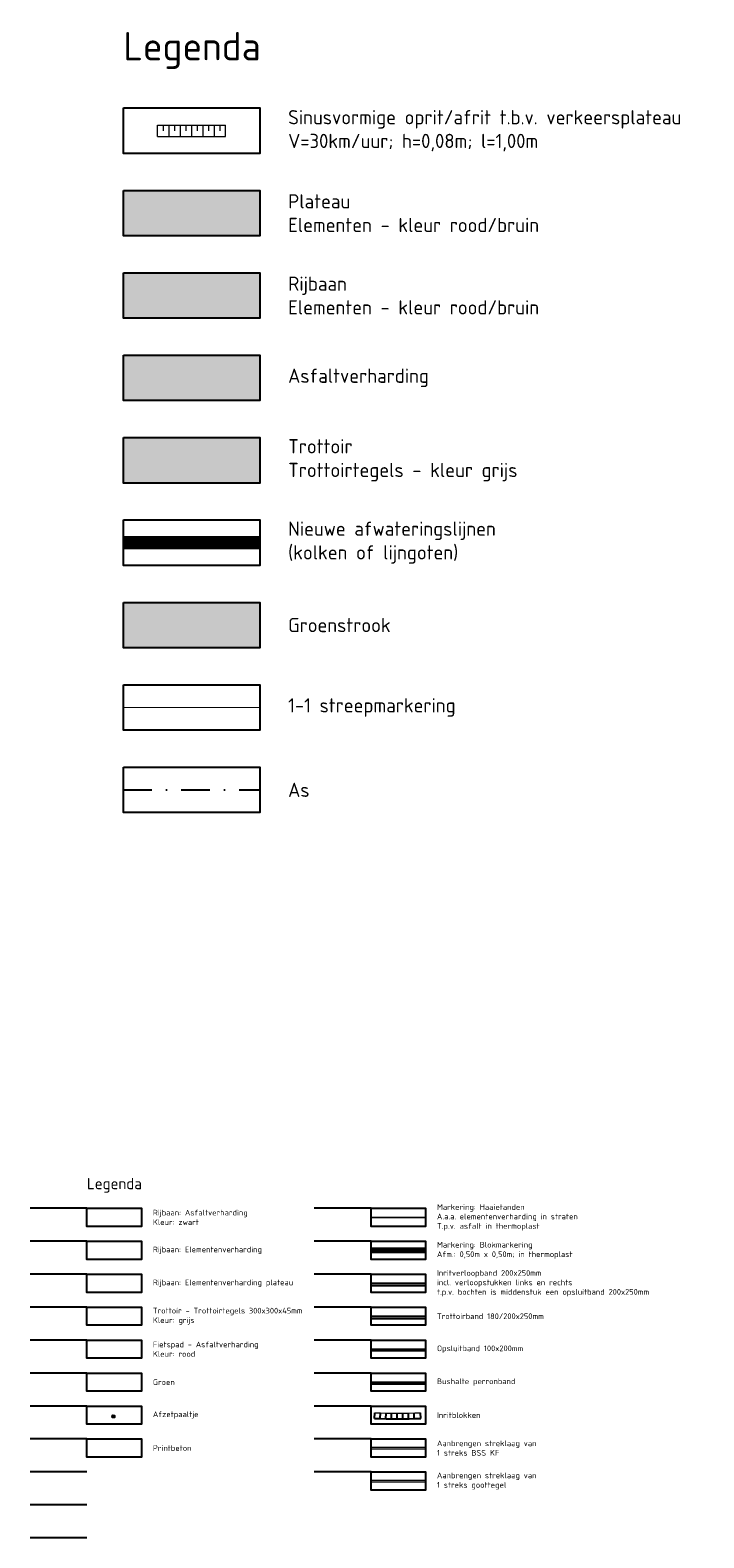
# Model space of a CAD drawing. Header units: metres. Extents: x 197394 to 198807, y 353977 to 355368.
# Tile 7 of 8: x 198527 to 198586, y 353977 to 354109. Entities that reach past the tile are written whole.
import ezdxf

# ---------------------------------------------------------------- set-up
doc = ezdxf.new("R2010")
doc.units = ezdxf.units.M
for name, pattern in [('5050strp', [1, 0.5, -0.5]), ('DASHDOT', [1, 0.5, -0.25, 0, -0.25]), ('DASHED2', [0.375, 0.25, -0.125]), ('VW-1-1_STREEP', [2, 1, -1])]:
    doc.linetypes.add(name, pattern=pattern)
for name, color, linetype, lineweight in [('mk-nw-5050 blok', 7, '5050strp', 35), ('N-WE-VH-KANTVERHARDING_STREKLAAG-G', 60, 'Continuous', 18), ('N-WE-VH-KANTVERHARDING_TEGEL-G', 140, 'Continuous', 18), ('N-WE-VH-TROTTOIRTEGELS_30_30-G', 253, 'Continuous', 20), ('N-WE-VH-VERHARDING_ASFALT-G', 252, 'Continuous', 20), ('N-WE-VW-MARKERING_DWARS_DRIEHOEK_5050-G', 7, 'VW-HAAIETAND50-L-N', 35), ('N-WE-VW-MARKERING_LANGS_STREEP_11-G', 7, 'VW-1-1_STREEP', 13), ('Ontwerp', 7, 'Continuous', 20)]:
    doc.layers.add(name, color=color, linetype=linetype, lineweight=lineweight)
for name, color, linetype in [('N-WE-GR-GROEN-A', 103, 'Continuous'), ('N-WE-IE-AFZETPAALTJE-S', 7, 'Continuous'), ('N-WE-RI-LIJNGOOT-G', 4, 'Continuous'), ('N-WE-VH-AS-G', 10, 'DASHDOT'), ('N-WE-VH-INRITELEMENTEN-G', 7, 'Continuous'), ('N-WE-VH-VERHARDING_ELEMENTEN_ROOD-G', 22, 'Continuous'), ('N-XX-VH-KANTOPSLUITING_INRITVERLOOPBAND_50_200_250-G', 10, 'Continuous'), ('N-XX-VH-KANTOPSLUITING_OPSLUITBAND_100_200-G', 170, 'Continuous'), ('N-XX-VH-KANTOPSLUITING_TROTTOIRBAND_180_200_250-G', 20, 'Continuous'), ('N-XX-VH-KANTOPSLUITING_VOORKANTBAND-G', 7, 'Continuous'), ('X-XX-AL-LEGENDA-G', 7, 'Continuous')]:
    doc.layers.add(name, color=color, linetype=linetype)
doc.styles.add('NLCS-ISO', font='NLCS-ISO.ttf')
doc.linetypes.add('VW-HAAIETAND50-L-N', pattern='A,0,-0.5,[150,NLCS.SHX,S=1,R=0,X=-0.625,Y=0],-0.5', length=1)

# ---------------------------------------------------------------- blocks, each defined once
blk = doc.blocks.new('Paaltje')
at = {"layer": 'N-WE-IE-AFZETPAALTJE-S'}
blk.add_lwpolyline([(-0.1, -0.1), (-0.1, 0.1), (0.1, 0.1), (0.1, -0.1)], close=True, dxfattribs=at)
for points in [[(0.1, -0.1), (-0.1, 0.1)], [(0.1, 0.1), (-0.1, -0.1)]]:
    blk.add_lwpolyline(points, dxfattribs=at)

msp = doc.modelspace()

# ---------------------------------------------------------------- hatches: boundary and pattern name
at = {"layer": 'N-WE-GR-GROEN-A'}
h = msp.add_hatch(color=256, dxfattribs=at)
h.dxf.hatch_style = 1
h.paths.add_polyline_path([(198534.824, 354059.098), (198546.824, 354059.098), (198546.824, 354055.098), (198534.824, 354055.098)])
at = {"layer": 'N-WE-VH-TROTTOIRTEGELS_30_30-G'}
h = msp.add_hatch(color=256, dxfattribs=at)
h.dxf.hatch_style = 1
h.paths.add_polyline_path([(198534.824, 354073.598), (198546.824, 354073.598), (198546.824, 354069.598), (198534.824, 354069.598)])
at = {"layer": 'N-WE-VH-VERHARDING_ASFALT-G'}
h = msp.add_hatch(color=256, dxfattribs=at)
h.dxf.hatch_style = 1
h.paths.add_polyline_path([(198534.824, 354080.848), (198546.824, 354080.848), (198546.824, 354076.848), (198534.824, 354076.848)])
at = {"layer": 'N-WE-VH-VERHARDING_ELEMENTEN_ROOD-G'}
h = msp.add_hatch(color=256, dxfattribs=at)
h.dxf.hatch_style = 1
h.paths.add_polyline_path([(198534.824, 354095.348), (198546.824, 354095.348), (198546.824, 354091.348), (198534.824, 354091.348)])
h = msp.add_hatch(color=32, dxfattribs=at)
h.dxf.hatch_style = 1
h.paths.add_polyline_path([(198534.824, 354088.098), (198546.824, 354088.098), (198546.824, 354084.098), (198534.824, 354084.098)])

# ---------------------------------------------------------------- linework, layer by layer
at = {"color": 5, "linetype": 'DASHED2', "ltscale": 5, "const_width": 0.3, "flags": 128}
msp.add_lwpolyline([(198556.62, 353990.377), (198561.42, 353990.377)], dxfattribs=at)
at = {"layer": 'Defpoints', "color": 6, "flags": 128}
for points in [[(198531.62, 354005.777), (198526.62, 354005.777)], [(198556.62, 354005.777), (198551.62, 354005.777)], [(198531.62, 354002.877), (198526.62, 354002.877)], [(198556.62, 354002.877), (198551.62, 354002.877)], [(198531.62, 353999.977), (198526.62, 353999.977)], [(198556.62, 353999.977), (198551.62, 353999.977)], [(198531.62, 353997.077), (198526.62, 353997.077)], [(198556.62, 353997.077), (198551.62, 353997.077)], [(198531.62, 353994.177), (198526.62, 353994.177)], [(198556.62, 353994.177), (198551.62, 353994.177)], [(198531.62, 353991.277), (198526.62, 353991.277)], [(198556.62, 353991.277), (198551.62, 353991.277)], [(198531.62, 353988.377), (198526.62, 353988.377)], [(198556.62, 353988.377), (198551.62, 353988.377)], [(198531.62, 353985.477), (198526.62, 353985.477)], [(198556.62, 353985.477), (198551.62, 353985.477)], [(198531.62, 353982.577), (198526.62, 353982.577)], [(198556.62, 353982.577), (198551.62, 353982.577)], [(198531.62, 353979.677), (198526.62, 353979.677)], [(198531.62, 353976.777), (198526.62, 353976.777)]]:
    msp.add_lwpolyline(points, dxfattribs=at)
at = {"layer": 'mk-nw-5050 blok', "const_width": 0.5, "flags": 128}
msp.add_lwpolyline([(198556.62, 354002.077), (198561.42, 354002.077)], dxfattribs=at)
at = {"layer": 'N-WE-RI-LIJNGOOT-G', "const_width": 1.2}
msp.add_lwpolyline([(198534.824, 354064.348), (198546.824, 354064.348)], dxfattribs=at)
at = {"layer": 'N-WE-VH-AS-G', "color": 1, "ltscale": 5, "flags": 128}
msp.add_lwpolyline([(198534.824, 354042.598), (198546.824, 354042.598)], dxfattribs=at)
at = {"layer": 'N-WE-VH-INRITELEMENTEN-G'}
for points in [[(198556.93, 353987.289), (198556.949, 353987.789)], [(198557.43, 353987.273), (198557.444, 353987.773)], [(198557.93, 353987.262), (198557.939, 353987.762)], [(198558.43, 353987.255), (198558.435, 353987.755)], [(198558.93, 353987.252), (198558.93, 353987.752)], [(198559.43, 353987.254), (198559.426, 353987.754)], [(198559.93, 353987.261), (198559.921, 353987.761)], [(198560.43, 353987.272), (198560.416, 353987.772)], [(198560.99, 353987.289), (198560.972, 353987.789)]]:
    msp.add_lwpolyline(points, dxfattribs=at)
msp.add_lwpolyline([(198556.93, 353987.289, 0.0182938), (198560.99, 353987.289)], format="xyb", dxfattribs=at)
at = {"layer": 'N-WE-VH-KANTVERHARDING_STREKLAAG-G', "flags": 128}
msp.add_lwpolyline([(198556.62, 353984.602), (198561.42, 353984.602)], dxfattribs=at)
at = {"layer": 'N-WE-VH-KANTVERHARDING_TEGEL-G', "flags": 128}
msp.add_lwpolyline([(198556.62, 353981.702), (198561.42, 353981.702)], dxfattribs=at)
at = {"layer": 'N-WE-VW-MARKERING_DWARS_DRIEHOEK_5050-G', "const_width": 0.15, "flags": 128}
msp.add_lwpolyline([(198556.62, 354004.977), (198561.42, 354004.977)], dxfattribs=at)
at = {"layer": 'N-WE-VW-MARKERING_LANGS_STREEP_11-G', "const_width": 0.1}
msp.add_lwpolyline([(198534.824, 354049.848), (198546.824, 354049.848)], dxfattribs=at)
at = {"layer": 'N-XX-VH-KANTOPSLUITING_INRITVERLOOPBAND_50_200_250-G'}
msp.add_lwpolyline([(198556.62, 353998.977), (198561.42, 353998.977)], dxfattribs=at)
at = {"layer": 'N-XX-VH-KANTOPSLUITING_OPSLUITBAND_100_200-G', "ltscale": 0.2, "flags": 128}
msp.add_lwpolyline([(198556.62, 353993.277), (198561.42, 353993.277)], dxfattribs=at)
at = {"layer": 'N-XX-VH-KANTOPSLUITING_TROTTOIRBAND_180_200_250-G', "flags": 128}
msp.add_lwpolyline([(198556.62, 353996.077), (198561.42, 353996.077)], dxfattribs=at)
at = {"layer": 'N-XX-VH-KANTOPSLUITING_VOORKANTBAND-G', "flags": 128}
for points in [[(198556.62, 353999.177), (198561.42, 353999.177)], [(198556.62, 353996.277), (198561.42, 353996.277)], [(198556.62, 353993.377), (198561.42, 353993.377)], [(198556.62, 353990.477), (198561.42, 353990.477)]]:
    msp.add_lwpolyline(points, dxfattribs=at)
at = {"layer": 'Ontwerp'}
for points in [[(198537.824, 354101.098), (198543.824, 354101.098)], [(198537.824, 354100.098), (198537.824, 354101.098)], [(198537.824, 354100.098), (198543.824, 354100.098)], [(198538.324, 354101.098), (198538.324, 354100.598)], [(198538.824, 354101.098), (198538.824, 354100.098)], [(198539.324, 354101.098), (198539.324, 354100.598)], [(198539.824, 354101.098), (198539.824, 354100.098)], [(198540.324, 354101.098), (198540.324, 354100.598)], [(198540.824, 354101.098), (198540.824, 354100.098)], [(198541.324, 354101.098), (198541.324, 354100.598)], [(198541.824, 354101.098), (198541.824, 354100.098)], [(198542.324, 354101.098), (198542.324, 354100.598)], [(198542.824, 354101.098), (198542.824, 354100.098)], [(198543.324, 354101.098), (198543.324, 354100.598)], [(198543.824, 354100.098), (198543.824, 354101.098)]]:
    msp.add_lwpolyline(points, dxfattribs=at)
at = {"layer": 'Ontwerp', "flags": 128}
msp.add_lwpolyline([(198556.949, 353987.789, 0.0182938), (198560.972, 353987.789, 0.0182938)], format="xyb", dxfattribs=at)
for points in [[(198556.62, 353984.752), (198561.42, 353984.752)], [(198556.62, 353981.852), (198561.42, 353981.852)]]:
    msp.add_lwpolyline(points, dxfattribs=at)
at = {"layer": 'X-XX-AL-LEGENDA-G', "flags": 128}
for points in [[(198534.824, 354102.598), (198546.824, 354102.598), (198546.824, 354098.598), (198534.824, 354098.598)], [(198534.824, 354095.348), (198546.824, 354095.348), (198546.824, 354091.348), (198534.824, 354091.348)], [(198534.824, 354088.098), (198546.824, 354088.098), (198546.824, 354084.098), (198534.824, 354084.098)], [(198534.824, 354080.848), (198546.824, 354080.848), (198546.824, 354076.848), (198534.824, 354076.848)], [(198534.824, 354073.598), (198546.824, 354073.598), (198546.824, 354069.598), (198534.824, 354069.598)], [(198534.824, 354066.348), (198546.824, 354066.348), (198546.824, 354062.348), (198534.824, 354062.348)], [(198534.824, 354059.098), (198546.824, 354059.098), (198546.824, 354055.098), (198534.824, 354055.098)], [(198534.824, 354051.848), (198546.824, 354051.848), (198546.824, 354047.848), (198534.824, 354047.848)], [(198534.824, 354044.598), (198546.824, 354044.598), (198546.824, 354040.598), (198534.824, 354040.598)], [(198531.62, 354005.777), (198536.42, 354005.777), (198536.42, 354004.177), (198531.62, 354004.177)], [(198556.62, 354005.777), (198561.42, 354005.777), (198561.42, 354004.177), (198556.62, 354004.177)], [(198531.62, 354002.877), (198536.42, 354002.877), (198536.42, 354001.277), (198531.62, 354001.277)], [(198556.62, 354002.877), (198561.42, 354002.877), (198561.42, 354001.277), (198556.62, 354001.277)], [(198531.62, 353999.977), (198536.42, 353999.977), (198536.42, 353998.377), (198531.62, 353998.377)], [(198556.62, 353999.977), (198561.42, 353999.977), (198561.42, 353998.377), (198556.62, 353998.377)], [(198531.62, 353997.077), (198536.42, 353997.077), (198536.42, 353995.477), (198531.62, 353995.477)], [(198556.62, 353997.077), (198561.42, 353997.077), (198561.42, 353995.477), (198556.62, 353995.477)], [(198531.62, 353994.177), (198536.42, 353994.177), (198536.42, 353992.577), (198531.62, 353992.577)], [(198556.62, 353994.177), (198561.42, 353994.177), (198561.42, 353992.577), (198556.62, 353992.577)], [(198531.62, 353991.277), (198536.42, 353991.277), (198536.42, 353989.677), (198531.62, 353989.677)], [(198556.62, 353991.277), (198561.42, 353991.277), (198561.42, 353989.677), (198556.62, 353989.677)], [(198531.62, 353988.377), (198536.42, 353988.377), (198536.42, 353986.777), (198531.62, 353986.777)], [(198556.62, 353988.377), (198561.42, 353988.377), (198561.42, 353986.777), (198556.62, 353986.777)], [(198531.62, 353985.477), (198536.42, 353985.477), (198536.42, 353983.877), (198531.62, 353983.877)], [(198556.62, 353985.477), (198561.42, 353985.477), (198561.42, 353983.877), (198556.62, 353983.877)], [(198556.62, 353982.577), (198561.42, 353982.577), (198561.42, 353980.977), (198556.62, 353980.977)]]:
    msp.add_lwpolyline(points, close=True, dxfattribs=at)

# ---------------------------------------------------------------- block references
at = {"layer": 'N-WE-VH-INRITELEMENTEN-G', "color": 6, "rotation": 357.0821092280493}
msp.add_blockref('Paaltje', (198533.952, 353987.46), dxfattribs=at)

# ---------------------------------------------------------------- texts
at = {"layer": 'X-XX-AL-LEGENDA-G', "attachment_point": 4, "style": 'NLCS-ISO'}
for s, insert, char_height, width in [('Legenda', (198534.824, 354107.659), 2.5, 50), ('Sinusvormige oprit/afrit t.b.v. verkeersplateau \\PV=30km/uur; h=0,08m; l=1,00m', (198549.324, 354100.598), 1.25, 50), ('Plateau\\PElementen - kleur rood/bruin', (198549.324, 354093.348), 1.25, 50), ('Rijbaan\\PElementen - kleur rood/bruin', (198549.324, 354086.098), 1.25, 50), ('Asfaltverharding', (198549.324, 354078.848), 1.25, 50), ('Trottoir\\PTrottoirtegels - kleur grijs', (198549.324, 354071.598), 1.25, 50), ('Nieuwe afwateringslijnen\\P(kolken of lijngoten)', (198549.324, 354064.348), 1.25, 50), ('Groenstrook', (198549.324, 354057.098), 1.25, 50), ('1-1 streepmarkering', (198549.324, 354049.848), 1.25, 50), ('As', (198549.324, 354042.598), 1.25, 50), ('Legenda', (198531.62, 354007.801), 1, 20), ('Rijbaan: Asfaltverharding\\PKleur: zwart', (198537.42, 354004.977), 0.5, 20), ('Markering: Haaietanden\\PA.a.a.^Ielementenverharding in straten\\PT.p.v.^Iasfalt in thermoplast', (198562.42, 354004.977), 0.5, 20), ('Rijbaan: Elementenverharding', (198537.42, 354002.077), 0.5, 20), ('Markering: Blokmarkering\\PAfm.: 0,50m x 0,50m; in thermoplast', (198562.42, 354002.077), 0.5, 20), ('Rijbaan: Elementenverharding plateau', (198537.42, 353999.177), 0.5, 20), ('Inritverloopband 200x250mm\\Pincl. verloopstukken links en rechts\\Pt.p.v. bochten is middenstuk een opsluitband 200x250mm', (198562.42, 353999.177), 0.5, 20), ('Trottoir - Trottoirtegels 300x300x45mm\\PKleur: grijs', (198537.42, 353996.277), 0.5, 20), ('Trottoirband 180/200x250mm', (198562.42, 353996.277), 0.5, 20), ('Fietspad - Asfaltverharding\\PKleur: rood', (198537.42, 353993.377), 0.5, 20), ('Opsluitband 100x200mm', (198562.42, 353993.377), 0.5, 20), ('Groen', (198537.42, 353990.477), 0.5, 20), ('Bushalte perronband', (198562.42, 353990.477), 0.5, 20), ('Afzetpaaltje', (198537.42, 353987.577), 0.5, 20), ('Inritblokken', (198562.42, 353987.577), 0.5, 20), ('Printbeton', (198537.42, 353984.677), 0.5, 20), ('Aanbrengen streklaag van\\P1 streks BSS KF', (198562.42, 353984.677), 0.5, 20), ('Aanbrengen streklaag van\\P1 streks goottegel', (198562.42, 353981.777), 0.5, 20)]:
    msp.add_mtext(s, dxfattribs=dict(at, insert=insert, char_height=char_height, width=width))

doc.saveas('drawing.dxf')
